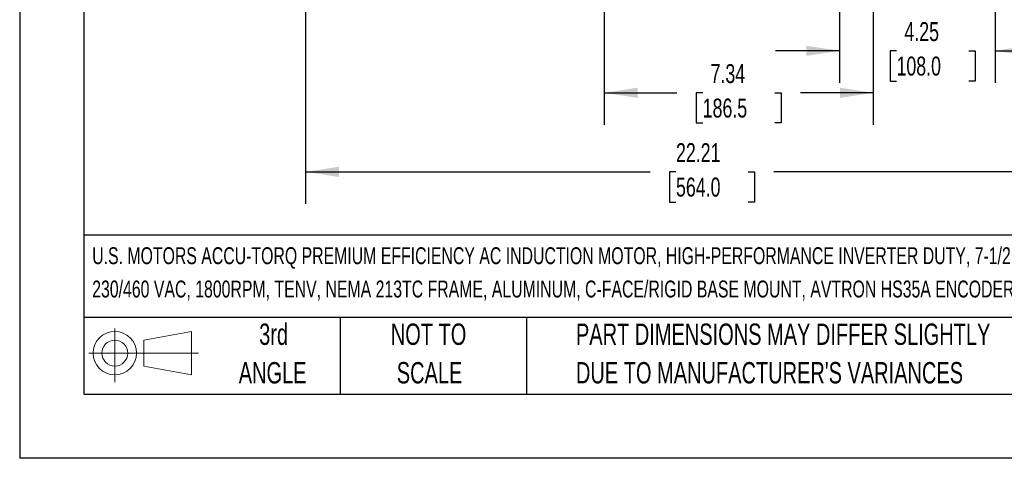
# Model space of a CAD drawing. Header units: inches. Extents: x 0 to 77, y 0 to 59.5.
# Tile 1 of 18: x 0 to 26.9, y 0 to 12. Entities that reach past the tile are written whole.
import ezdxf

# ---------------------------------------------------------------- set-up
doc = ezdxf.new("R2010")
doc.units = ezdxf.units.IN
doc.header["$LTSCALE"] = 7
doc.header["$MEASUREMENT"] = 0
doc.linetypes.add('CENTERX2', pattern=[0.8, 0.5, -0.1, 0.1, -0.1])
doc.layers.add('DIMENSIONS', color=140, linetype='Continuous', lineweight=25)
doc.layers.add('TEXT', color=140, linetype='Continuous', lineweight=25)
doc.layers.add('SLD-DEFPOINTS', color=7, linetype='Continuous')
doc.styles.add('SLDTEXTSTYLE0', font='TXT', dxfattribs={"width": 0.7})
doc.dimstyles.new('SLDDIMSTYLE1', dxfattribs={"dimtxt": 0.518519, "dimasz": 0.91, "dimexe": 0, "dimexo": 0.0625, "dimgap": 0.12963, "dimtad": 0, "dimtih": 1, "dimtoh": 1, "dimrnd": 1e-09, "dimzin": 12, "dimdsep": 46, "dimtxsty": 'SLDTEXTSTYLE0', "dimsah": 1, "dimcen": 0.09, "dimadec": 0, "dimazin": 3, "dimtfac": 1, "dimtmove": 0, "dimatfit": 0, "dimfxl": 0, "dimfrac": 2, "dimtolj": 1, "dimtzin": 12, "dimarcsym": 0})
doc.dimstyles.new('SLDDIMSTYLE3', dxfattribs={"dimtxt": 0.518519, "dimasz": 0.91, "dimexe": 0, "dimexo": 0.0625, "dimgap": 0.12963, "dimtad": 0, "dimtih": 1, "dimtoh": 1, "dimrnd": 1e-09, "dimzin": 12, "dimdsep": 46, "dimtxsty": 'SLDTEXTSTYLE0', "dimsah": 1, "dimcen": 0.09, "dimadec": 0, "dimazin": 3, "dimtfac": 1, "dimtofl": 0, "dimtmove": 0, "dimatfit": 3, "dimfxl": 0, "dimfrac": 2, "dimtolj": 1, "dimtzin": 12, "dimarcsym": 0})

# ---------------------------------------------------------------- blocks, each defined once
blk = doc.blocks.new('Block11')
at = {"color": 7, "linetype": 'Continuous', "lineweight": 18}
for p, q in [((0.713, 1.464), (0.713, 0)), ((1.51, 1.148), (2.804, 1.387)), ((2.804, 1.387), (2.804, 0.202)), ((1.51, 0.44), (1.51, 1.148)), ((0, 0.794), (2.997, 0.794)), ((1.51, 0.44), (2.804, 0.202))]:
    blk.add_line(p, q, dxfattribs=at)
for radius in [0.593, 0.354]:
    blk.add_circle((0.713, 0.794), radius, dxfattribs=at)
blk = doc.blocks.new('Block12')
at = {"layer": 'SLD-DEFPOINTS'}
blk.add_blockref('Block11', (0, 0), dxfattribs=at)
blk = doc.blocks.new('SW_NOTE_0')
at = {"layer": 'TEXT', "color": 0, "linetype": 'CENTERX2', "lineweight": 18, "char_height": 0.462, "attachment_point": 1, "style": 'SLDTEXTSTYLE0'}
for s, insert in [('U.S. MOTORS ACCU-TORQ PREMIUM EFFICIENCY AC INDUCTION MOTOR, HIGH-PERFORMANCE INVERTER DUTY, 7-1/2HP, 3-PHASE,', (0, 0.596)), ('230/460 VAC, 1800RPM, TENV, NEMA 213TC FRAME, ALUMINUM, C-FACE/RIGID BASE MOUNT, AVTRON HS35A ENCODER INCLUDED', (0, -0.314))]:
    blk.add_mtext(s, dxfattribs=dict(at, insert=insert))
blk = doc.blocks.new('SW_NOTE_0_3')
at = {"layer": 'TEXT', "color": 0, "linetype": 'CENTERX2', "lineweight": 18, "char_height": 0.58333, "attachment_point": 1, "style": 'SLDTEXTSTYLE0'}
for s, insert in [('PART DIMENSIONS MAY DIFFER SLIGHTLY', (0, 0.752)), ("DUE TO MANUFACTURER'S VARIANCES", (0, -0.301))]:
    blk.add_mtext(s, dxfattribs=dict(at, insert=insert))
blk = doc.blocks.new('SW_NOTE_0_4')
at = {"layer": 'TEXT', "color": 0, "linetype": 'CENTERX2', "lineweight": 18, "char_height": 0.5833, "attachment_point": 2, "style": 'SLDTEXTSTYLE0'}
for s, insert in [('NOT TO', (1.449, 0.752)), ('SCALE', (1.476, -0.301))]:
    blk.add_mtext(s, dxfattribs=dict(at, insert=insert))
blk = doc.blocks.new('SW_NOTE_0_5')
at = {"layer": 'TEXT', "color": 0, "linetype": 'CENTERX2', "lineweight": 18, "char_height": 0.5833, "attachment_point": 2, "style": 'SLDTEXTSTYLE0'}
for s, insert in [('3rd', (0.638, 0.752)), ('ANGLE', (0.611, -0.301))]:
    blk.add_mtext(s, dxfattribs=dict(at, insert=insert))
blk = doc.blocks.new('_D_19')
at = {"layer": 'DIMENSIONS'}
for p, q in [((26.637, 19.369), (26.637, 10.26)), ((22.387, 13.518), (22.387, 10.26)), ((22.387, 11.135), (20.637, 11.135)), ((23.943, 11.133), (23.769, 11.133)), ((23.769, 11.133), (23.769, 10.309)), ((25.916, 11.133), (26.09, 11.133)), ((26.09, 11.133), (26.09, 10.309)), ((26.637, 11.135), (28.387, 11.135)), ((23.769, 10.309), (23.943, 10.309)), ((26.09, 10.309), (25.916, 10.309))]:
    blk.add_line(p, q, dxfattribs=at)
for points in [[(22.387, 11.135), (21.477, 11.275), (21.477, 10.995)], [(26.637, 11.135), (27.547, 10.995), (27.547, 11.275)]]:
    blk.add_solid(points, dxfattribs=at)
at = {"layer": 'DIMENSIONS', "char_height": 0.5185, "attachment_point": 1, "style": 'SLDTEXTSTYLE0'}
for s, insert in [('4.25', (24.159, 11.918)), ('108.0', (23.943, 10.977))]:
    blk.add_mtext(s, dxfattribs=dict(at, insert=insert))
blk = doc.blocks.new('_D_25')
at = {"layer": 'DIMENSIONS'}
for p, q in [((30.011, 19.839), (30.011, 16.806)), ((7.806, 18.346), (7.806, 6.952)), ((30.011, 16.386), (30.011, 6.952)), ((7.806, 7.827), (17.22, 7.827)), ((17.922, 7.826), (17.748, 7.826)), ((17.748, 7.826), (17.748, 7.002)), ((19.895, 7.826), (20.069, 7.826)), ((20.069, 7.826), (20.069, 7.002)), ((30.011, 7.827), (20.598, 7.827)), ((17.748, 7.002), (17.922, 7.002)), ((20.069, 7.002), (19.895, 7.002))]:
    blk.add_line(p, q, dxfattribs=at)
for points in [[(7.806, 7.827), (8.716, 7.687), (8.716, 7.967)], [(30.011, 7.827), (29.101, 7.967), (29.101, 7.687)]]:
    blk.add_solid(points, dxfattribs=at)
at = {"layer": 'DIMENSIONS', "char_height": 0.5185, "attachment_point": 1, "style": 'SLDTEXTSTYLE0'}
for s, insert in [('22.21', (17.922, 8.611)), ('564.0', (17.922, 7.67))]:
    blk.add_mtext(s, dxfattribs=dict(at, insert=insert))
blk = doc.blocks.new('_D_27')
at = {"layer": 'DIMENSIONS'}
for p, q in [((15.965, 15.26), (15.965, 14.919)), ((23.309, 15.268), (23.309, 14.919)), ((15.965, 14.499), (15.965, 9.112)), ((23.309, 14.499), (23.309, 13.784)), ((23.309, 13.364), (23.309, 9.112)), ((15.965, 9.987), (17.948, 9.987)), ((18.651, 9.986), (18.477, 9.986)), ((18.477, 9.986), (18.477, 9.162)), ((20.623, 9.986), (20.797, 9.986)), ((20.797, 9.986), (20.797, 9.162)), ((23.309, 9.987), (21.326, 9.987)), ((18.477, 9.162), (18.651, 9.162)), ((20.797, 9.162), (20.623, 9.162))]:
    blk.add_line(p, q, dxfattribs=at)
for points in [[(15.965, 9.987), (16.875, 9.847), (16.875, 10.127)], [(23.309, 9.987), (22.399, 10.127), (22.399, 9.847)]]:
    blk.add_solid(points, dxfattribs=at)
at = {"layer": 'DIMENSIONS', "char_height": 0.5185, "attachment_point": 1, "style": 'SLDTEXTSTYLE0'}
for s, insert in [('7.34', (18.866, 10.771)), ('186.5', (18.651, 9.83))]:
    blk.add_mtext(s, dxfattribs=dict(at, insert=insert))

msp = doc.modelspace()

# ---------------------------------------------------------------- linework, layer by layer
at = {"color": 7, "linetype": 'Continuous'}
for p in [(0.000681, 59.500737), (77.000681, 0.000737)]:
    msp.add_line(p, (0.000681, 0.000737), dxfattribs=at)
at = {"layer": 'TEXT'}
for p, q in [((1.75, 57.75), (1.75, 1.75)), ((75.25, 6.097746), (1.75, 6.097746)), ((75.25, 3.85), (1.75, 3.85)), ((8.75, 3.85), (8.75, 1.75)), ((13.83785, 3.85), (13.83785, 1.75)), ((1.75, 1.75), (75.25, 1.75))]:
    msp.add_line(p, q, dxfattribs=at)

# ---------------------------------------------------------------- block references
at = {"layer": 'SLD-DEFPOINTS'}
msp.add_blockref('Block12', (1.884471, 2.081771), dxfattribs=at)
at = {"layer": 'TEXT', "linetype": 'CENTERX2', "lineweight": 18}
for name, p in [('SW_NOTE_0', (1.980392, 5.171394)), ('SW_NOTE_0_5', (6.296513, 2.931034)), ('SW_NOTE_0_4', (9.716546, 2.931034)), ('SW_NOTE_0_3', (15.190354, 2.931034))]:
    msp.add_blockref(name, p, dxfattribs=at)

# ---------------------------------------------------------------- dimensions: what is measured, and where the dimension line sits
at = {"layer": 'DIMENSIONS'}
dim = msp.add_linear_dim(base=(7.805967, 7.827433), p1=(30.011307, 20.189195), p2=(7.805967, 18.695695), angle=0, dimstyle='SLDDIMSTYLE3', dxfattribs=at)
dim.commit()
dim.dimension.update_dxf_attribs({"geometry": '_D_25', "text_midpoint": (18.908637, 7.827433), "dimtype": 160})
for base, p1, p2, dimstyle, picture, middle in [((22.386967, 11.13452), (26.636967, 19.719048), (22.386967, 13.867695), 'SLDDIMSTYLE1', '_D_19', (24.929734, 11.13452)), ((23.3086, 9.987231), (15.965333, 15.609695), (23.3086, 15.617695), 'SLDDIMSTYLE3', '_D_27', (19.636967, 9.987231))]:
    dim = msp.add_linear_dim(base=base, p1=p1, p2=p2, dimstyle=dimstyle, dxfattribs=at)
    dim.commit()
    dim.dimension.update_dxf_attribs({"geometry": picture, "text_midpoint": middle, "dimtype": 160})

doc.saveas('drawing.dxf')
